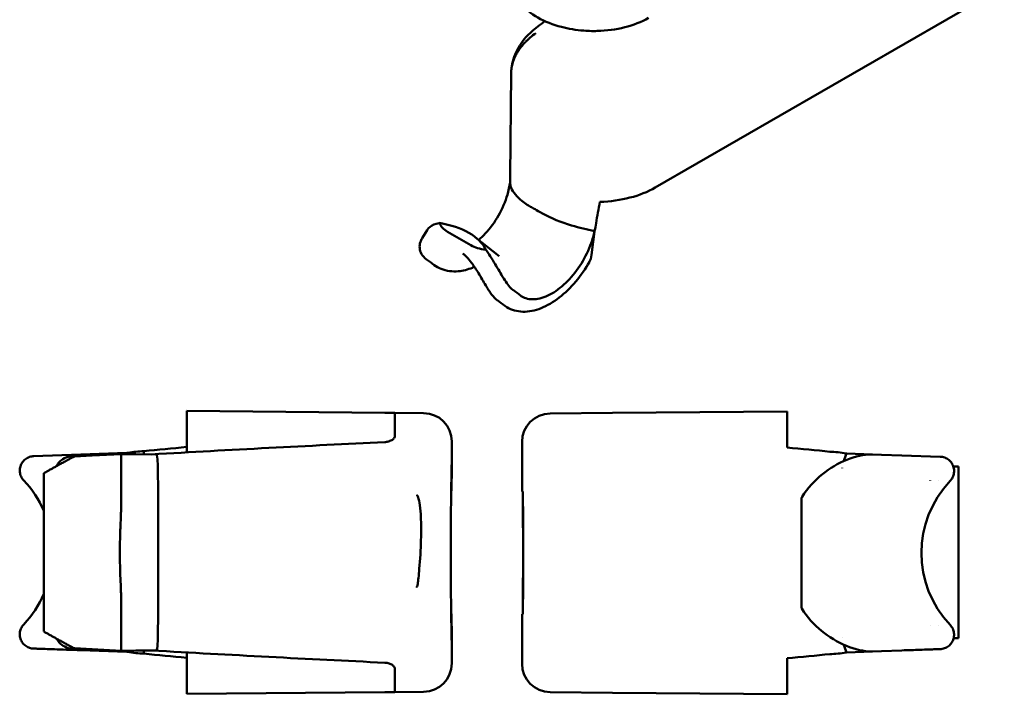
# Model space of a CAD drawing. Header units: millimetres. Extents: x 9 to 113, y 21 to 80.
# Tile 9 of 12: x 74 to 109, y 21 to 45. Entities that reach past the tile are written whole.
import ezdxf

# ---------------------------------------------------------------- set-up
doc = ezdxf.new("R2010")
doc.units = ezdxf.units.MM
doc.header["$LTSCALE"] = 0.2
doc.layers.add('Arêtes visibles(ISO)', color=7, linetype='Continuous', lineweight=50)

msp = doc.modelspace()

# ---------------------------------------------------------------- linework, layer by layer
at = {"layer": 'Arêtes visibles(ISO)'}
for p, q in [((96.589, 38.911), (108.8, 45.96)), ((91.55, 42.917), (91.511, 39.301)), ((88.432, 37.136), (88.611, 37.425)), ((90.141, 36.894), (89.321, 37.368)), ((94.462, 37.376), (94.358, 36.556)), ((91.126, 36.514), (90.304, 37.17)), ((80.202, 31.093), (87.126, 31.033)), ((80.202, 29.645), (80.202, 31.093)), ((87.486, 31.03), (87.126, 31.033)), ((87.486, 30.234), (87.486, 31.03)), ((88.487, 31.021), (87.486, 31.03)), ((95.092, 31.023), (92.916, 31.004)), ((95.092, 31.023), (101.202, 31.076)), ((101.202, 31.076), (101.202, 29.816)), ((89.474, 30.026), (89.474, 30.026)), ((89.474, 30.026), (89.474, 29.37)), ((91.929, 30.009), (91.929, 29.353)), ((78.108, 29.624), (76.5, 29.568)), ((78.14, 29.583), (78.14, 29.627)), ((78.702, 29.686), (78.702, 29.579)), ((76.5, 29.568), (74.843, 29.51)), ((76.892, 29.533), (76.275, 29.5)), ((77.902, 29.585), (76.892, 29.533)), ((77.902, 27.573), (77.902, 29.585)), ((77.902, 29.585), (78.423, 29.581)), ((79.144, 29.575), (78.423, 29.581)), ((103.278, 29.607), (104.194, 29.575)), ((104.509, 29.564), (104.194, 29.575)), ((105.219, 29.539), (104.509, 29.564)), ((106.561, 29.493), (105.219, 29.539)), ((107.019, 29.145), (107.202, 29.145)), ((107.202, 29.145), (107.202, 23.145)), ((75.202, 23.373), (75.202, 28.916)), ((106.202, 28.666), (106.202, 28.668)), ((106.502, 28.66), (106.502, 28.657)), ((89.452, 28.291), (89.465, 28.294)), ((91.96, 28.273), (91.939, 28.276)), ((79.202, 24.1), (79.202, 28.189)), ((101.702, 28.045), (101.702, 27.094)), ((101.702, 27.094), (101.702, 25.161)), ((101.702, 25.161), (101.702, 24.21)), ((77.902, 22.704), (77.902, 24.716)), ((89.465, 23.996), (89.452, 23.998)), ((91.939, 23.978), (91.96, 23.982)), ((106.202, 23.588), (106.202, 23.586)), ((106.502, 23.597), (106.502, 23.595)), ((107.028, 23.145), (107.202, 23.145)), ((76.275, 22.789), (76.892, 22.757)), ((76.892, 22.757), (77.902, 22.704)), ((89.474, 22.919), (89.474, 22.263)), ((91.929, 22.902), (91.929, 22.246)), ((76.499, 22.722), (78.108, 22.665)), ((78.423, 22.708), (77.902, 22.704)), ((78.14, 22.662), (78.14, 22.706)), ((78.423, 22.708), (79.144, 22.715)), ((78.702, 22.711), (78.702, 22.603)), ((80.202, 22.644), (80.202, 21.196)), ((101.202, 22.438), (101.202, 21.178)), ((103.278, 22.647), (104.194, 22.679)), ((104.194, 22.679), (104.509, 22.69)), ((104.509, 22.69), (105.219, 22.715)), ((87.486, 21.259), (87.486, 22.056)), ((89.474, 22.263), (89.474, 22.263)), ((87.126, 21.256), (80.202, 21.196)), ((87.126, 21.256), (87.486, 21.259)), ((88.487, 21.268), (87.486, 21.259)), ((92.916, 21.251), (95.092, 21.232)), ((95.092, 21.232), (101.202, 21.178))]:
    msp.add_line(p, q, dxfattribs=at)
for centre, start, end in [((71.839, 26.145), 23.3482, 43.4773), ((109.565, 26.127), 136.5227, 223.4734), ((71.839, 26.145), 316.5266, 336.6518)]:
    msp.add_arc(centre, 3.663, start, end, dxfattribs=at)
for centre, major_axis, ratio, start_param, end_param in [((94.34, 52.327), (-1.912, -20.911), 0.100023, 5.406404, 5.406949), ((94.49, 40.123), (2.969, 0), 0.57735, 4.768141, 5.497787), ((94.34, 52.327), (-1.912, -20.911), 0.100023, 0.80325, 0.851855), ((90.943, 38.337), (-1.912, -0.641), 0.49735, 0.026191, 0.414156), ((87.379, 35.773), (3.37, 0.725), 0.539978, 0.132778, 0.943379), ((94.34, 52.327), (-1.912, -20.911), 0.100023, 0.783417, 0.784519), ((93.829, -31.157), (-2.687, -85.822), 0.029236, 3.78825, 3.788421), ((91.82, 37.83), (1.964, 0.608), 0.478083, 3.558287, 3.946252), ((123.416, 6.988), (-47.555, 38.374), 0.047491, 5.475041, 5.482135), ((88.479, 30.026), (0.009, 0.995), 0.999998, 4.721116, 6.283185), ((92.925, 30.009), (-0.009, 0.995), 0.999998, 0, 1.56207), ((74.481, 25.792), (-57.135, -3.548), 0.06132, 4.485424, 4.629876), ((105.289, 26.145), (-40.256, 0), 0.11717, 5.452535, 5.453637), ((105.289, 26.145), (-40.256, 0), 0.11717, 5.385199, 5.433804), ((76.115, 26.127), (40.256, 0), 0.11717, 0.849381, 0.897986), ((76.115, 26.127), (40.256, 0), 0.11717, 0.829548, 0.83065), ((79.101, 26.144), (0, 4.958), 0.022385, 5.137518, 5.390359), ((79.101, 26.145), (0, 4.958), 0.022385, 4.034419, 4.28726), ((105.289, 26.145), (-40.256, 0), 0.11717, 0.829548, 0.83065), ((105.289, 26.145), (-40.256, 0), 0.11717, 0.849381, 0.897986), ((74.481, 26.497), (-57.135, 3.548), 0.06132, 1.653309, 1.797762), ((76.115, 26.127), (40.256, 0), 0.11717, 5.385199, 5.433804), ((76.115, 26.127), (40.256, 0), 0.11717, 5.452535, 5.453637), ((88.479, 22.263), (0.009, -0.995), 0.999998, 0, 1.56207), ((92.925, 22.246), (-0.009, -0.995), 0.999998, 4.721116, 6.283185)]:
    msp.add_ellipse(centre, major_axis=major_axis, ratio=ratio, start_param=start_param, end_param=end_param, dxfattribs=at)
for points, knots in [([(96.355, 44.85), (96.107, 44.708), (95.822, 44.596), (95.217, 44.442), (94.889, 44.399), (94.522, 44.39), (94.483, 44.389), (94.414, 44.389), (94.385, 44.389), (94.266, 44.392), (94.178, 44.396), (93.823, 44.424), (93.558, 44.468), (93.013, 44.612), (92.732, 44.722), (92.239, 45.001), (92.02, 45.174), (91.686, 45.573), (91.564, 45.808), (91.495, 46.141), (91.485, 46.229), (91.484, 46.316)], [0, 0, 0, 0, 0.163066, 0.163066, 0.326785, 0.326785, 0.346478, 0.346478, 0.361247, 0.361247, 0.405593, 0.405593, 0.539717, 0.539717, 0.699678, 0.699678, 0.863154, 0.863154, 1.024713, 1.024713, 1.081179, 1.081179, 1.081179, 1.081179]), ([(91.55, 42.917), (91.552, 43.136), (91.6, 43.358), (91.774, 43.781), (91.905, 43.986), (92.187, 44.306), (92.325, 44.432), (92.477, 44.545)], [0, 0, 0, 0, 0.1348129, 0.1348129, 0.2753307, 0.2753307, 0.3791353, 0.3791353, 0.3791353, 0.3791353]), ([(91.55, 42.917), (91.55, 42.93), (91.551, 42.943), (91.551, 42.956), (91.552, 42.972), (91.553, 42.987), (91.554, 43.003), (91.556, 43.035), (91.56, 43.066), (91.565, 43.098), (91.575, 43.16), (91.589, 43.222), (91.607, 43.284), (91.626, 43.347), (91.65, 43.409), (91.678, 43.472), (91.685, 43.487), (91.692, 43.503), (91.7, 43.518), (91.704, 43.526), (91.708, 43.534), (91.712, 43.541), (91.716, 43.549), (91.72, 43.557), (91.724, 43.564), (91.74, 43.595), (91.757, 43.625), (91.775, 43.654), (91.812, 43.715), (91.854, 43.774), (91.899, 43.832), (91.944, 43.89), (91.993, 43.946), (92.046, 44.001), (92.072, 44.029), (92.1, 44.056), (92.129, 44.083), (92.143, 44.097), (92.158, 44.11), (92.173, 44.124), (92.188, 44.137), (92.203, 44.15), (92.218, 44.163), (92.279, 44.216), (92.344, 44.267), (92.413, 44.315)], [0.011553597, 0.011553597, 0.011553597, 0.011553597, 0.011652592, 0.011652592, 0.011652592, 0.011772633, 0.011772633, 0.011772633, 0.012012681, 0.012012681, 0.012012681, 0.012488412, 0.012488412, 0.012488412, 0.012972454, 0.012972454, 0.012972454, 0.013092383, 0.013092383, 0.013092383, 0.013152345, 0.013152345, 0.013152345, 0.013212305, 0.013212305, 0.013212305, 0.013449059, 0.013449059, 0.013449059, 0.013931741, 0.013931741, 0.013931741, 0.014409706, 0.014409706, 0.014409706, 0.014651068, 0.014651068, 0.014651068, 0.014770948, 0.014770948, 0.014770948, 0.014890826, 0.014890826, 0.014890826, 0.015370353, 0.015370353, 0.015370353, 0.015370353]), ([(91.51, 39.09), (91.489, 38.947), (91.458, 38.798), (91.351, 38.429), (91.233, 38.151), (90.983, 37.713), (90.808, 37.474), (90.575, 37.227), (90.496, 37.152), (90.414, 37.084)], [1.6193551, 1.6193551, 1.6193551, 1.6193551, 1.6925078, 1.6925078, 1.8191644, 1.8191644, 1.9446588, 1.9446588, 1.9993413, 1.9993413, 1.9993413, 1.9993413]), ([(94.462, 37.385), (94.208, 37.441), (93.936, 37.505), (93.294, 37.699), (92.947, 37.836), (92.432, 38.12), (92.301, 38.201), (92.14, 38.292), (92.002, 38.376), (91.691, 38.648), (91.577, 38.813), (91.518, 39.009), (91.511, 39.051), (91.51, 39.09)], [-2.0250991, -2.0250991, -2.0250991, -2.0250991, -1.9377722, -1.9377722, -1.823611, -1.823611, -1.7453353, -1.7453353, -1.6427896, -1.6427896, -1.5062025, -1.5062025, -1.4647162, -1.4647162, -1.4647162, -1.4647162]), ([(89.04, 37.671), (89.036, 37.671), (89.032, 37.67), (88.891, 37.649), (88.778, 37.595), (88.665, 37.498), (88.635, 37.463), (88.611, 37.425)], [-0.3031888, -0.3031888, -0.3031888, -0.3031888, -0.3000574, -0.3000574, -0.199733, -0.199733, -0.1545066, -0.1545066, -0.1545066, -0.1545066]), ([(94.462, 37.385), (94.434, 37.246), (94.396, 37.102), (94.27, 36.743), (94.14, 36.473), (93.874, 36.045), (93.69, 35.81), (93.357, 35.472), (93.148, 35.306), (92.794, 35.102), (92.587, 35.027), (92.263, 34.987), (92.088, 35.014), (91.936, 35.093), (91.908, 35.111), (91.88, 35.131)], [-1.4849893, -1.4849893, -1.4849893, -1.4849893, -1.4118367, -1.4118367, -1.2851801, -1.2851801, -1.1596856, -1.1596856, -1.0347815, -1.0347815, -0.9098773, -0.9098773, -0.7843829, -0.7843829, -0.7557933, -0.7557933, -0.7557933, -0.7557933]), ([(88.585, 36.399), (88.515, 36.449), (88.456, 36.513), (88.379, 36.65), (88.356, 36.722), (88.343, 36.868), (88.352, 36.942), (88.388, 37.053), (88.408, 37.095), (88.432, 37.134)], [0, 0, 0, 0, 0.0527644, 0.0527644, 0.1011602, 0.1011602, 0.1486192, 0.1486192, 0.1800391, 0.1800391, 0.1800391, 0.1800391]), ([(89.995, 36.48), (89.986, 36.489), (89.977, 36.498), (89.96, 36.515), (89.951, 36.524), (89.933, 36.541), (89.924, 36.549), (89.906, 36.565), (89.897, 36.573), (89.878, 36.589), (89.868, 36.597), (89.859, 36.605)], [1.3375855, 1.3375855, 1.3375855, 1.3375855, 1.3597, 1.3597, 1.3818145, 1.3818145, 1.403929, 1.403929, 1.4260435, 1.4260435, 1.448158, 1.448158, 1.448158, 1.448158]), ([(91.628, 35.316), (91.622, 35.32), (91.616, 35.325), (91.61, 35.33), (91.521, 35.401), (91.424, 35.524), (91.228, 35.827), (91.127, 36.004), (90.925, 36.345), (90.808, 36.535), (90.679, 36.715), (90.673, 36.724), (90.667, 36.732)], [1.5530611, 1.5530611, 1.5530611, 1.5530611, 1.5597348, 1.5597348, 1.5597348, 1.6576484, 1.6576484, 1.755562, 1.755562, 1.8578081, 1.8578081, 1.8627349, 1.8627349, 1.8627349, 1.8627349]), ([(94.358, 36.556), (94.345, 36.457), (94.323, 36.379), (94.291, 36.319), (94.29, 36.316), (94.288, 36.313)], [0, 0, 0, 0, 0.05864829, 0.05864829, 0.06226184, 0.06226184, 0.06226184, 0.06226184]), ([(90.197, 36.108), (90.032, 36.04), (89.864, 35.998), (89.493, 35.965), (89.286, 35.992), (89.017, 36.1), (88.936, 36.145), (88.861, 36.199)], [0.0393305, 0.0393305, 0.0393305, 0.0393305, 0.1490456, 0.1490456, 0.2891344, 0.2891344, 0.3536953, 0.3536953, 0.3536953, 0.3536953]), ([(91.074, 34.961), (90.997, 35.018), (90.931, 35.089), (90.795, 35.266), (90.727, 35.374), (90.578, 35.624), (90.495, 35.771), (90.329, 36.041), (90.245, 36.169), (90.105, 36.356), (90.047, 36.425), (89.995, 36.48)], [0, 0, 0, 0, 0.0628139, 0.0628139, 0.1335203, 0.1335203, 0.2167802, 0.2167802, 0.2920499, 0.2920499, 0.3422086, 0.3422086, 0.3422086, 0.3422086]), ([(94.288, 36.313), (94.151, 36.07), (93.988, 35.837), (93.633, 35.414), (93.436, 35.221), (93.026, 34.903), (92.809, 34.774), (92.38, 34.606), (92.163, 34.563), (91.758, 34.574), (91.563, 34.626), (91.374, 34.743), (91.352, 34.758), (91.33, 34.774)], [0, 0, 0, 0, 0.1393359, 0.1393359, 0.2814034, 0.2814034, 0.426525, 0.426525, 0.5709854, 0.5709854, 0.7122591, 0.7122591, 0.7315824, 0.7315824, 0.7315824, 0.7315824]), ([(90.199, 36.12), (90.199, 36.12), (90.2, 36.12), (90.211, 36.121), (90.236, 36.123), (90.275, 36.12)], [1.9124358, 1.9124358, 1.9124358, 1.9124358, 1.950098, 1.950098, 2.0941526, 2.0941526, 2.0941526, 2.0941526]), ([(87.486, 30.234), (87.486, 30.234), (87.486, 30.234), (87.486, 30.206), (87.476, 30.176), (87.436, 30.119), (87.405, 30.093), (87.335, 30.051), (87.29, 30.033), (87.204, 30.012), (87.164, 30.006), (87.126, 30.004)], [0.06032525, 0.06032525, 0.06032525, 0.06032525, 0.06039742, 0.06039742, 0.0755325, 0.0755325, 0.09066758, 0.09066758, 0.1055342, 0.1055342, 0.11695696, 0.11695696, 0.11695696, 0.11695696]), ([(74.498, 28.666), (74.46, 28.706), (74.428, 28.753), (74.384, 28.851), (74.369, 28.903), (74.358, 29.009), (74.361, 29.064), (74.383, 29.168), (74.403, 29.218), (74.457, 29.31), (74.491, 29.352), (74.571, 29.422), (74.618, 29.45), (74.716, 29.491), (74.768, 29.504), (74.825, 29.509), (74.828, 29.509), (74.834, 29.51), (74.836, 29.51), (74.838, 29.51), (74.839, 29.51), (74.841, 29.51), (74.841, 29.51), (74.842, 29.51), (74.842, 29.51), (74.842, 29.51), (74.842, 29.51), (74.843, 29.51), (74.843, 29.51), (74.843, 29.51), (74.843, 29.51), (74.843, 29.51)], [0, 0, 0, 0, 0.0164664, 0.0164664, 0.0324014, 0.0324014, 0.0483573, 0.0483573, 0.0643125, 0.0643125, 0.0801822, 0.0801822, 0.0962087, 0.0962087, 0.1120428, 0.1120428, 0.1131396, 0.1131396, 0.1136883, 0.1136883, 0.1139627, 0.1139627, 0.1140999, 0.1140999, 0.1141684, 0.1141684, 0.1142028, 0.1142028, 0.1142199, 0.1142199, 0.1142373, 0.1142373, 0.1142373, 0.1142373]), ([(76.5, 29.568), (76.306, 29.561), (76.138, 29.527), (75.896, 29.43), (75.829, 29.381), (75.735, 29.3), (75.697, 29.251), (75.667, 29.191), (75.663, 29.181), (75.659, 29.171)], [0, 0, 0, 0, 0.0586483, 0.0586483, 0.1065248, 0.1065248, 0.1617742, 0.1617742, 0.1733677, 0.1733677, 0.1733677, 0.1733677]), ([(79.144, 29.575), (79.146, 29.565), (79.149, 29.556), (79.176, 29.454), (79.185, 29.355), (79.187, 29.254)], [0.07261155, 0.07261155, 0.07261155, 0.07261155, 0.07577935, 0.07577935, 0.10574062, 0.10574062, 0.10574062, 0.10574062]), ([(89.465, 23.996), (89.465, 23.939), (89.466, 23.885), (89.469, 23.542), (89.471, 23.291), (89.474, 22.957), (89.474, 22.875), (89.472, 22.875), (89.47, 22.957), (89.463, 23.291), (89.458, 23.542), (89.45, 24.123), (89.445, 24.491), (89.44, 25.296), (89.438, 25.734), (89.438, 26.555), (89.44, 26.993), (89.445, 27.799), (89.45, 28.166), (89.458, 28.747), (89.463, 28.999), (89.47, 29.332), (89.472, 29.414), (89.474, 29.415), (89.474, 29.332), (89.471, 28.999), (89.469, 28.747), (89.466, 28.405), (89.465, 28.35), (89.465, 28.294)], [0.224268, 0.224268, 0.224268, 0.224268, 0.246339, 0.246339, 0.369507, 0.369507, 0.492675, 0.492675, 0.615846, 0.615846, 0.739016, 0.739016, 0.86218, 0.86218, 0.985345, 0.985345, 1.108509, 1.108509, 1.231674, 1.231674, 1.354844, 1.354844, 1.478014, 1.478014, 1.601183, 1.601183, 1.724351, 1.724351, 1.746422, 1.746422, 1.746422, 1.746422]), ([(91.929, 29.352), (91.929, 29.311), (91.93, 29.244), (91.932, 28.981), (91.935, 28.73), (91.938, 28.387), (91.938, 28.333), (91.939, 28.276)], [1.5306989, 1.5306989, 1.5306989, 1.5306989, 1.6011825, 1.6011825, 1.7243509, 1.7243509, 1.7464216, 1.7464216, 1.7464216, 1.7464216]), ([(104.194, 29.575), (104.177, 29.576), (104.16, 29.576), (104.143, 29.576), (103.893, 29.576), (103.593, 29.511), (102.99, 29.265), (102.689, 29.085), (102.171, 28.668), (101.918, 28.396), (101.72, 28.075), (101.711, 28.06), (101.702, 28.045)], [1.5530611, 1.5530611, 1.5530611, 1.5530611, 1.5597348, 1.5597348, 1.5597348, 1.6576484, 1.6576484, 1.755562, 1.755562, 1.8578081, 1.8578081, 1.8627349, 1.8627349, 1.8627349, 1.8627349]), ([(106.561, 29.493), (106.561, 29.493), (106.561, 29.492), (106.562, 29.492), (106.562, 29.492), (106.563, 29.492), (106.563, 29.492), (106.566, 29.492), (106.568, 29.492), (106.576, 29.492), (106.581, 29.491), (106.604, 29.489), (106.621, 29.487), (106.69, 29.473), (106.74, 29.455), (106.833, 29.403), (106.877, 29.369), (106.948, 29.29), (106.977, 29.245), (107.021, 29.148), (107.036, 29.095), (107.046, 28.989), (107.042, 28.936), (107.019, 28.832), (106.999, 28.78), (106.952, 28.704), (106.93, 28.675), (106.906, 28.649)], [0, 0, 0, 0, 0.000088, 0.000088, 0.000152, 0.000152, 0.000344, 0.000344, 0.00092, 0.00092, 0.0026482, 0.0026482, 0.0078394, 0.0078394, 0.0235825, 0.0235825, 0.0397726, 0.0397726, 0.0554519, 0.0554519, 0.0716573, 0.0716573, 0.0873228, 0.0873228, 0.1035065, 0.1035065, 0.1142842, 0.1142842, 0.1142842, 0.1142842]), ([(91.952, 23.981), (91.955, 24.24), (91.959, 24.546), (91.964, 25.279), (91.966, 25.717), (91.966, 26.538), (91.964, 26.976), (91.959, 27.708), (91.955, 28.014), (91.952, 28.274)], [0.7613774, 0.7613774, 0.7613774, 0.7613774, 0.8621805, 0.8621805, 0.9853448, 0.9853448, 1.1085092, 1.1085092, 1.2093122, 1.2093122, 1.2093122, 1.2093122]), ([(91.96, 23.982), (91.961, 24.114), (91.962, 24.249), (91.967, 24.948), (91.969, 25.557), (91.969, 26.127), (91.969, 26.699), (91.967, 27.308), (91.962, 28.007), (91.961, 28.142), (91.96, 28.273)], [-0.2133122, -0.2133122, -0.2133122, -0.2133122, -0.1711007, -0.1711007, 0, 0, 0, 0.1713944, 0.1713944, 0.2133341, 0.2133341, 0.2133341, 0.2133341]), ([(88.242, 24.933), (88.242, 24.934), (88.242, 24.934), (88.243, 24.934), (88.244, 24.934), (88.245, 24.934), (88.246, 24.934), (88.248, 24.935), (88.249, 24.936), (88.253, 24.94), (88.256, 24.946), (88.268, 24.975), (88.275, 25.014), (88.298, 25.149), (88.318, 25.334), (88.364, 25.902), (88.385, 26.24), (88.4, 26.729), (88.402, 26.885), (88.4, 27.152), (88.397, 27.264), (88.383, 27.519), (88.371, 27.661), (88.337, 27.913), (88.318, 28.007), (88.292, 28.088), (88.283, 28.11), (88.269, 28.131), (88.264, 28.137), (88.257, 28.142), (88.255, 28.143), (88.251, 28.144), (88.25, 28.144), (88.248, 28.145), (88.247, 28.145), (88.245, 28.151)], [-0.1584641, -0.1584641, -0.1584641, -0.1584641, -0.1581944, -0.1581944, -0.1579245, -0.1579245, -0.1574221, -0.1574221, -0.1565696, -0.1565696, -0.154072, -0.154072, -0.1461364, -0.1461364, -0.1168522, -0.1168522, -0.0758751, -0.0758751, -0.0566886, -0.0566886, -0.042522, -0.042522, -0.0243956, -0.0243956, -0.008628, -0.008628, -0.0033976, -0.0033976, -0.0014766, -0.0014766, -0.0006964, -0.0006964, -0.0003438, -0.0003438, -0.0000509, -0.0000509, -0.0000509, -0.0000509]), ([(77.902, 27.573), (77.902, 27.514), (77.898, 27.428), (77.886, 27.149), (77.878, 26.975), (77.865, 26.549), (77.862, 26.297), (77.864, 25.805), (77.87, 25.566), (77.883, 25.193), (77.89, 25.058), (77.899, 24.838), (77.902, 24.767), (77.902, 24.716)], [0, 0, 0, 0, 0.0190749, 0.0190749, 0.0492253, 0.0492253, 0.0914929, 0.0914929, 0.1317136, 0.1317136, 0.155361, 0.155361, 0.1708997, 0.1708997, 0.1708997, 0.1708997]), ([(101.702, 24.21), (101.707, 24.2), (101.713, 24.191), (101.903, 23.878), (102.149, 23.609), (102.662, 23.187), (102.968, 23), (103.582, 22.746), (103.888, 22.679), (104.143, 22.679), (104.16, 22.679), (104.177, 22.679), (104.194, 22.679)], [-0.3031888, -0.3031888, -0.3031888, -0.3031888, -0.3000574, -0.3000574, -0.199733, -0.199733, -0.0998665, -0.0998665, 0, 0, 0, 0.0066738, 0.0066738, 0.0066738, 0.0066738]), ([(91.939, 23.978), (91.938, 23.922), (91.938, 23.867), (91.935, 23.525), (91.932, 23.273), (91.93, 23.011), (91.929, 22.943), (91.929, 22.903)], [0.224268, 0.224268, 0.224268, 0.224268, 0.2463387, 0.2463387, 0.3695071, 0.3695071, 0.4399907, 0.4399907, 0.4399907, 0.4399907]), ([(76.498, 22.722), (76.143, 22.734), (75.825, 22.745), (75.323, 22.763), (75.133, 22.769), (74.952, 22.776), (74.909, 22.777), (74.866, 22.779), (74.856, 22.779), (74.847, 22.779), (74.846, 22.779), (74.844, 22.779), (74.843, 22.779), (74.843, 22.779), (74.843, 22.779), (74.843, 22.779), (74.843, 22.779), (74.843, 22.779), (74.843, 22.779), (74.843, 22.779), (74.843, 22.779), (74.843, 22.779), (74.843, 22.779), (74.84, 22.78), (74.837, 22.78), (74.813, 22.781), (74.791, 22.783), (74.726, 22.795), (74.682, 22.81), (74.595, 22.853), (74.551, 22.884), (74.474, 22.958), (74.441, 23.002), (74.393, 23.097), (74.376, 23.148), (74.359, 23.252), (74.359, 23.307), (74.376, 23.412), (74.394, 23.463), (74.439, 23.551), (74.466, 23.59), (74.498, 23.623)], [0, 0, 0, 0, 0.1315506, 0.1315506, 0.2597894, 0.2597894, 0.3214409, 0.3214409, 0.3537769, 0.3537769, 0.3658946, 0.3658946, 0.3749824, 0.3749824, 0.3758343, 0.3758343, 0.3762399, 0.3762399, 0.3764428, 0.3764428, 0.3764598, 0.3764598, 0.3764729, 0.3764729, 0.377292, 0.377292, 0.3837957, 0.3837957, 0.3973191, 0.3973191, 0.4130771, 0.4130771, 0.429234, 0.429234, 0.4449438, 0.4449438, 0.4610498, 0.4610498, 0.4768573, 0.4768573, 0.49073, 0.49073, 0.49073, 0.49073]), ([(106.905, 23.606), (106.941, 23.568), (106.971, 23.524), (107.017, 23.429), (107.032, 23.377), (107.045, 23.271), (107.043, 23.216), (107.022, 23.112), (107.004, 23.061), (106.952, 22.969), (106.917, 22.926), (106.838, 22.855), (106.793, 22.826), (106.696, 22.782), (106.643, 22.769), (106.583, 22.763), (106.576, 22.763), (106.567, 22.762), (106.565, 22.762), (106.562, 22.762), (106.562, 22.762), (106.561, 22.762), (106.561, 22.762), (106.561, 22.762), (106.56, 22.762), (106.56, 22.762), (106.56, 22.762), (106.56, 22.762), (106.56, 22.762), (106.56, 22.762)], [0, 0, 0, 0, 0.0156615, 0.0156615, 0.0315654, 0.0315654, 0.0475666, 0.0475666, 0.063448, 0.063448, 0.0794747, 0.0794747, 0.0952534, 0.0952534, 0.1113585, 0.1113585, 0.1133051, 0.1133051, 0.1140349, 0.1140349, 0.1141718, 0.1141718, 0.1142202, 0.1142202, 0.1142387, 0.1142387, 0.1142879, 0.1142879, 0.1148748, 0.1148748, 0.1148748, 0.1148748]), ([(75.657, 23.12), (75.661, 23.109), (75.666, 23.098), (75.69, 23.051), (75.721, 23), (75.838, 22.898), (75.91, 22.855), (76.152, 22.754), (76.329, 22.728), (76.499, 22.722)], [0.04357131, 0.04357131, 0.04357131, 0.04357131, 0.04692542, 0.04692542, 0.05842994, 0.05842994, 0.06884642, 0.06884642, 0.08798629, 0.08798629, 0.08798629, 0.08798629]), ([(106.56, 22.762), (106.56, 22.762), (106.56, 22.762), (106.56, 22.762), (106.56, 22.762), (106.56, 22.762), (106.56, 22.762), (106.56, 22.762), (106.559, 22.762), (106.554, 22.762), (106.547, 22.762), (106.504, 22.76), (106.437, 22.758), (106.201, 22.749), (105.999, 22.742), (105.591, 22.728), (105.413, 22.722), (105.219, 22.715)], [0.0003229, 0.0003229, 0.0003229, 0.0003229, 0.0005462, 0.0005462, 0.0016262, 0.0016262, 0.0048663, 0.0048663, 0.014587, 0.014587, 0.0437672, 0.0437672, 0.1318204, 0.1318204, 0.2569108, 0.2569108, 0.3348885, 0.3348885, 0.3348885, 0.3348885]), ([(87.126, 22.285), (87.164, 22.283), (87.204, 22.278), (87.29, 22.257), (87.335, 22.238), (87.405, 22.197), (87.436, 22.17), (87.476, 22.114), (87.486, 22.084), (87.486, 22.056), (87.486, 22.056), (87.486, 22.056)], [0.00344386, 0.00344386, 0.00344386, 0.00344386, 0.01486662, 0.01486662, 0.02973324, 0.02973324, 0.04486832, 0.04486832, 0.0600034, 0.0600034, 0.06007557, 0.06007557, 0.06007557, 0.06007557])]:
    msp.add_open_spline(points, degree=3, knots=knots, dxfattribs=at)
for points in [[(92.477, 44.545), (92.562, 44.609), (92.648, 44.673), (92.733, 44.736)], [(91.51, 39.099), (91.51, 39.169), (91.511, 39.236), (91.511, 39.301)], [(94.518, 37.669), (94.513, 37.578), (94.495, 37.484), (94.465, 37.393)], [(88.433, 37.136), (88.433, 37.135), (88.433, 37.135), (88.432, 37.134)], [(88.861, 36.199), (88.769, 36.266), (88.677, 36.332), (88.585, 36.399)], [(89.995, 36.48), (89.995, 36.48), (89.995, 36.48), (89.995, 36.48)], [(91.074, 34.962), (91.075, 34.961), (91.075, 34.961), (91.075, 34.961)], [(91.33, 34.774), (91.246, 34.835), (91.163, 34.897), (91.079, 34.958)], [(78.702, 29.686), (78.516, 29.682), (78.326, 29.663), (78.14, 29.627)], [(102.702, 29.669), (102.888, 29.665), (103.077, 29.645), (103.263, 29.61)], [(76.275, 29.5), (76.216, 29.476), (76.159, 29.449), (76.105, 29.418)], [(103.278, 29.607), (103.248, 29.524), (103.219, 29.437), (103.192, 29.345)], [(103.125, 29.099), (103.125, 29.099), (103.125, 29.099), (103.125, 29.098)], [(103.125, 23.158), (103.125, 23.157), (103.125, 23.156), (103.125, 23.155)], [(76.105, 22.871), (76.159, 22.841), (76.216, 22.813), (76.275, 22.789)], [(79.187, 23.035), (79.185, 22.91), (79.17, 22.804), (79.144, 22.715)], [(103.192, 22.909), (103.219, 22.817), (103.248, 22.73), (103.278, 22.647)], [(78.14, 22.662), (78.326, 22.627), (78.516, 22.607), (78.702, 22.603)], [(103.263, 22.645), (103.077, 22.609), (102.888, 22.59), (102.702, 22.586)]]:
    msp.add_open_spline(points, degree=3, dxfattribs=at)
for points, weights in [([(75.202, 28.916), (75.622, 29.151), (76.105, 29.418)], [1.04872595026, 1.06531029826, 1.07724845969]), ([(75.202, 23.373), (75.622, 23.139), (76.105, 22.871)], [1.04872595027, 1.06531029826, 1.07724845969])]:
    msp.add_rational_spline(points, weights, degree=2, dxfattribs=at)

doc.saveas('drawing.dxf')
